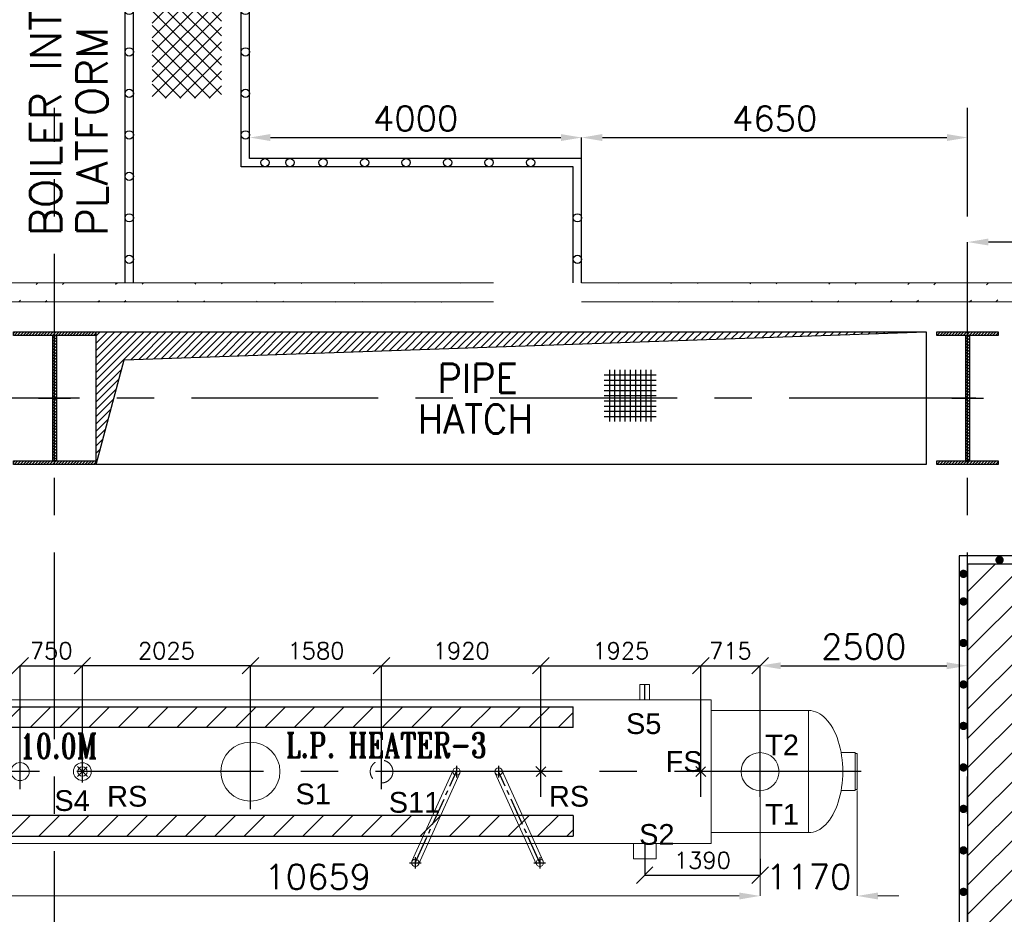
# Model space of a CAD drawing. Header units: inches. Extents: x 0 to 1544102, y 0 to 23144100.
# Tile 20 of 203: x 83416 to 95279, y 147864 to 158648. Entities that reach past the tile are written whole.
import ezdxf

# ---------------------------------------------------------------- set-up
doc = ezdxf.new("R2010")
doc.units = ezdxf.units.IN
doc.header["$LTSCALE"] = 1800
doc.header["$MEASUREMENT"] = 0
for name, pattern in [('CENTER', [2, 1.25, -0.25, 0.25, -0.25]), ('CENTER2', [1.125, 0.75, -0.125, 0.125, -0.125]), ('HIDDEN2', [0.1875, 0.125, -0.0625])]:
    doc.linetypes.add(name, pattern=pattern)
doc.layers.get('0').update_dxf_attribs({"color": 253})
for name, color, linetype in [('CEN', 2, 'CENTER'), ('COL', 1, 'Continuous'), ('GRID', 251, 'CENTER'), ('OPENING', 40, 'Continuous'), ('STEEL', 231, 'Continuous')]:
    doc.layers.add(name, color=color, linetype=linetype)
for name, color, linetype, lineweight in [('DIM', 4, 'Continuous', 18), ('EQUIP', 8, 'Continuous', 9), ('TEXT', 3, 'Continuous', 18), ('WALL', 6, 'Continuous', 18)]:
    doc.layers.add(name, color=color, linetype=linetype, lineweight=lineweight)
doc.styles.add('ROMANS', font='romans.shx')
doc.styles.add('ROMANT', font='romant')
doc.styles.get("Standard").update_dxf_attribs({"font": 'arial.ttf'})
doc.dimstyles.new('HALF', dxfattribs={"dimtxt": 200, "dimasz": 200, "dimexe": 0, "dimexo": 0, "dimgap": 80, "dimtad": 1, "dimdec": 0, "dimzin": 0, "dimdsep": 46, "dimtxsty": 'ROMANS', "dimblk": 'OBLIQUE', "dimcen": 0, "dimclrd": 4, "dimclre": 9, "dimclrt": 256, "dimadec": 0, "dimazin": 0, "dimtfac": 0.09, "dimtdec": 0, "dimtix": 1, "dimtofl": 0, "dimtmove": 0, "dimatfit": 3, "dimldrblk": 'DOT', "dimfxl": 1, "dimtolj": 1, "dimtzin": 0, "dimarcsym": 0})
doc.dimstyles.new('STANDARD1', dxfattribs={"dimtxt": 300, "dimasz": 250, "dimexe": 0, "dimexo": 0, "dimgap": 80, "dimtad": 1, "dimdec": 0, "dimzin": 0, "dimdsep": 46, "dimtxsty": 'ROMANS', "dimcen": 0, "dimclrd": 4, "dimclre": 4, "dimclrt": 4, "dimadec": 0, "dimazin": 0, "dimtfac": 0.09, "dimtdec": 0, "dimtix": 1, "dimtofl": 0, "dimtmove": 0, "dimatfit": 3, "dimfxl": 1, "dimtolj": 1, "dimtzin": 0, "dimarcsym": 0})
pattern_1 = [(45, (0, -1662.84), (-477.297, 477.297), []), (45, (318.2, -1662.84), (-477.297, 477.297), [])]
pattern_2 = [(225, (8026, 4e-05), (176.7767, -176.7767), [])]

# ---------------------------------------------------------------- blocks, each defined once
blk = doc.blocks.new('C-ROW COLUMN')
at = {"layer": 'COL'}
h = blk.add_hatch(dxfattribs=at)
h.set_pattern_fill('ANSI31', color=256, scale=200, style=0)
h.set_pattern_definition([(45, (-1315.907, -6.545), (-17.6776695, 17.6776695), [])])
h.paths.add_polyline_path([(77950, 120865), (76960, 120865), (76960, 120820), (77950, 120820)])
h.paths.add_polyline_path([(77478, 120820), (77433, 120820), (77433, 119310), (77478, 119310)])
h.paths.add_polyline_path([(77950, 119310), (76960, 119310), (76960, 119265), (77950, 119265)])
at = {"layer": 'CEN'}
for p, q in [((77455, 119265), (77455, 120865)), ((77264, 120065), (77647, 120065))]:
    blk.add_line(p, q, dxfattribs=at)
at = {"layer": 'COL'}
for points in [[(76960, 120865), (77950, 120865), (77950, 120820), (76960, 120820)], [(77433, 120820), (77478, 120820), (77478, 119310), (77433, 119310)], [(76960, 119310), (77950, 119310), (77950, 119265), (76960, 119265)]]:
    blk.add_lwpolyline(points, close=True, dxfattribs=at)
blk = doc.blocks.new('*D483')
at = {"layer": 'DIM', "color": 4, "lineweight": -2, "transparency": 16777216}
for p, q in [((106594, 99358), (106594, 99910)), ((108944, 99910), (106844, 99910)), ((109194, 96128), (109194, 99910))]:
    blk.add_line(p, q, dxfattribs=at)
at = {"layer": 'DIM', "color": 4, "transparency": 16777216}
for points in [[(106844, 99952), (106844, 99869), (106594, 99910)], [(108944, 99952), (108944, 99869), (109194, 99910)]]:
    blk.add_solid(points, dxfattribs=at)
at = {"layer": 'DIM', "color": 4, "transparency": 16777216, "insert": (107894, 100140), "char_height": 300, "attachment_point": 5, "style": 'ROMANS'}
blk.add_mtext('\\A1;2600', dxfattribs=at)
blk = doc.blocks.new('*D846')
at = {"layer": 'DIM', "color": 4, "lineweight": -2, "transparency": 16777216}
for p, q in [((-1100, 6979), (-1100, 7079)), ((150, 7079), (-850, 7079)), ((400, 6979), (400, 7079))]:
    blk.add_line(p, q, dxfattribs=at)
at = {"layer": 'DIM', "color": 4, "transparency": 16777216}
for points in [[(-850, 7121), (-850, 7037), (-1100, 7079)], [(150, 7121), (150, 7037), (400, 7079)]]:
    blk.add_solid(points, dxfattribs=at)
at = {"layer": 'DIM', "color": 4, "transparency": 16777216, "insert": (-350, 7309), "char_height": 300, "attachment_point": 5, "style": 'ROMANS'}
blk.add_mtext('\\A1;1500', dxfattribs=at)
blk = doc.blocks.new('*D847')
at = {"layer": 'DIM', "color": 4, "lineweight": -2, "transparency": 16777216}
for p, q in [((400, 1730), (400, 1982)), ((650, 1982), (4150, 1982)), ((4400, 1730), (4400, 1982))]:
    blk.add_line(p, q, dxfattribs=at)
at = {"layer": 'DIM', "color": 4, "transparency": 16777216}
for points in [[(650, 2024), (650, 1940), (400, 1982)], [(4150, 2024), (4150, 1940), (4400, 1982)]]:
    blk.add_solid(points, dxfattribs=at)
at = {"layer": 'DIM', "color": 4, "transparency": 16777216, "insert": (2400, 2212), "char_height": 300, "attachment_point": 5, "style": 'ROMANS'}
blk.add_mtext('\\A1;4000', dxfattribs=at)
blk = doc.blocks.new('*D845')
at = {"layer": 'DIM', "color": 4, "lineweight": -2, "transparency": 16777216}
for p, q in [((4400, 1330), (4400, 1982)), ((4650, 1982), (8800, 1982)), ((9050, 1446), (9050, 1982))]:
    blk.add_line(p, q, dxfattribs=at)
at = {"layer": 'DIM', "color": 4, "transparency": 16777216}
for points in [[(4650, 2024), (4650, 1940), (4400, 1982)], [(8800, 2024), (8800, 1940), (9050, 1982)]]:
    blk.add_solid(points, dxfattribs=at)
at = {"layer": 'DIM', "color": 4, "transparency": 16777216, "insert": (6725, 2212), "char_height": 300, "attachment_point": 5, "style": 'ROMANS'}
blk.add_mtext('\\A1;4650', dxfattribs=at)
blk = doc.blocks.new('*D427')
at = {"layer": 'DIM', "color": 4, "lineweight": -2, "transparency": 16777216}
for p, q in [((92336, 149890), (92336, 150861)), ((92586, 150861), (94586, 150861)), ((94836, 150769), (94836, 150861))]:
    blk.add_line(p, q, dxfattribs=at)
at = {"layer": 'DIM', "color": 4, "transparency": 16777216}
for points in [[(92586, 150902), (92586, 150819), (92336, 150861)], [(94586, 150902), (94586, 150819), (94836, 150861)]]:
    blk.add_solid(points, dxfattribs=at)
at = {"layer": 'DIM', "color": 4, "transparency": 16777216, "insert": (93586, 151091), "char_height": 300, "attachment_point": 5, "style": 'ROMANS'}
blk.add_mtext('\\A1;2500', dxfattribs=at)
blk = doc.blocks.new('_Oblique')
at = {"color": 0, "linetype": 'ByBlock', "lineweight": -2}
blk.add_line((-0.5, -0.5), (0.5, 0.5), dxfattribs=at)
blk = doc.blocks.new('*D439')
at = {"layer": 'DIM', "color": 9, "lineweight": -2, "transparency": 16777216}
for p, q in [((90946, 148535), (90946, 148335)), ((92336, 148535), (92336, 148335))]:
    blk.add_line(p, q, dxfattribs=at)
at = {"layer": 'DIM', "color": 4, "lineweight": -2, "transparency": 16777216}
blk.add_line((90946, 148335), (92336, 148335), dxfattribs=at)
at = {"layer": 'DIM', "color": 4, "lineweight": -2, "transparency": 16777216, "xscale": 200, "yscale": 200, "zscale": 200, "rotation": 180}
blk.add_blockref('_Oblique', (90946, 148335), dxfattribs=at)
at = {"layer": 'DIM', "color": 4, "lineweight": -2, "transparency": 16777216, "xscale": 200, "yscale": 200, "zscale": 200}
blk.add_blockref('_Oblique', (92336, 148335), dxfattribs=at)
at = {"layer": 'DIM', "transparency": 16777216, "insert": (91641, 148515), "char_height": 200, "attachment_point": 5, "style": 'ROMANS'}
blk.add_mtext('\\A1;1390', dxfattribs=at)
blk = doc.blocks.new('_Dot')
at = {"color": 0, "linetype": 'ByBlock', "lineweight": -2}
blk.add_line((-0.5, 0), (-1, 0), dxfattribs=at)
at = {"color": 0, "linetype": 'ByBlock', "const_width": 0.5}
blk.add_lwpolyline([(-0.25, 0, 1), (0.25, 0, 1)], format="xyb", close=True, dxfattribs=at)
blk = doc.blocks.new('*D440')
at = {"layer": 'DIM', "color": 9, "lineweight": -2, "transparency": 16777216}
for p, q in [((87776, 149796), (87776, 150861)), ((89696, 149829), (89696, 150861))]:
    blk.add_line(p, q, dxfattribs=at)
at = {"layer": 'DIM', "color": 4, "lineweight": -2, "transparency": 16777216}
blk.add_line((87776, 150861), (89696, 150861), dxfattribs=at)
at = {"layer": 'DIM', "color": 4, "lineweight": -2, "transparency": 16777216, "xscale": 200, "yscale": 200, "zscale": 200, "rotation": 180}
blk.add_blockref('_Oblique', (87776, 150861), dxfattribs=at)
at = {"layer": 'DIM', "color": 4, "lineweight": -2, "transparency": 16777216, "xscale": 200, "yscale": 200, "zscale": 200}
blk.add_blockref('_Oblique', (89696, 150861), dxfattribs=at)
at = {"layer": 'DIM', "transparency": 16777216, "insert": (88736, 151041), "char_height": 200, "attachment_point": 5, "style": 'ROMANS'}
blk.add_mtext('\\A1;1920', dxfattribs=at)
blk = doc.blocks.new('*D441')
at = {"layer": 'DIM', "color": 9, "lineweight": -2, "transparency": 16777216}
for p, q in [((86196, 150037), (86196, 150861)), ((87776, 149796), (87776, 150861))]:
    blk.add_line(p, q, dxfattribs=at)
at = {"layer": 'DIM', "color": 4, "lineweight": -2, "transparency": 16777216}
blk.add_line((86196, 150861), (87776, 150861), dxfattribs=at)
at = {"layer": 'DIM', "color": 4, "lineweight": -2, "transparency": 16777216, "xscale": 200, "yscale": 200, "zscale": 200, "rotation": 180}
blk.add_blockref('_Oblique', (86196, 150861), dxfattribs=at)
at = {"layer": 'DIM', "color": 4, "lineweight": -2, "transparency": 16777216, "xscale": 200, "yscale": 200, "zscale": 200}
blk.add_blockref('_Oblique', (87776, 150861), dxfattribs=at)
at = {"layer": 'DIM', "transparency": 16777216, "insert": (86986, 151041), "char_height": 200, "attachment_point": 5, "style": 'ROMANS'}
blk.add_mtext('\\A1;1580', dxfattribs=at)
blk = doc.blocks.new('*D442')
at = {"layer": 'DIM', "color": 9, "lineweight": -2, "transparency": 16777216}
for p, q in [((83421, 149796), (83421, 150861)), ((84171, 150488), (84171, 150861))]:
    blk.add_line(p, q, dxfattribs=at)
at = {"layer": 'DIM', "color": 4, "lineweight": -2, "transparency": 16777216}
blk.add_line((83421, 150861), (84171, 150861), dxfattribs=at)
at = {"layer": 'DIM', "color": 4, "lineweight": -2, "transparency": 16777216, "xscale": 200, "yscale": 200, "zscale": 200, "rotation": 180}
blk.add_blockref('_Oblique', (83421, 150861), dxfattribs=at)
at = {"layer": 'DIM', "color": 4, "lineweight": -2, "transparency": 16777216, "xscale": 200, "yscale": 200, "zscale": 200}
blk.add_blockref('_Oblique', (84171, 150861), dxfattribs=at)
at = {"layer": 'DIM', "transparency": 16777216, "insert": (83796, 151041), "char_height": 200, "attachment_point": 5, "style": 'ROMANS'}
blk.add_mtext('\\A1;750', dxfattribs=at)
blk = doc.blocks.new('*D443')
at = {"layer": 'DIM', "color": 9, "lineweight": -2, "transparency": 16777216}
for p, q in [((91621, 149890), (91621, 150861)), ((92336, 150451), (92336, 150861))]:
    blk.add_line(p, q, dxfattribs=at)
at = {"layer": 'DIM', "color": 4, "lineweight": -2, "transparency": 16777216}
blk.add_line((91621, 150861), (92336, 150861), dxfattribs=at)
at = {"layer": 'DIM', "color": 4, "lineweight": -2, "transparency": 16777216, "xscale": 200, "yscale": 200, "zscale": 200, "rotation": 180}
blk.add_blockref('_Oblique', (91621, 150861), dxfattribs=at)
at = {"layer": 'DIM', "color": 4, "lineweight": -2, "transparency": 16777216, "xscale": 200, "yscale": 200, "zscale": 200}
blk.add_blockref('_Oblique', (92336, 150861), dxfattribs=at)
at = {"layer": 'DIM', "transparency": 16777216, "insert": (91979, 151041), "char_height": 200, "attachment_point": 5, "style": 'ROMANS'}
blk.add_mtext('\\A1;715', dxfattribs=at)
blk = doc.blocks.new('*D446')
at = {"layer": 'DIM', "color": 9, "lineweight": -2, "transparency": 16777216}
for p, q in [((84171, 149728), (84171, 150861)), ((86196, 150550), (86196, 150861))]:
    blk.add_line(p, q, dxfattribs=at)
at = {"layer": 'DIM', "color": 4, "lineweight": -2, "transparency": 16777216}
blk.add_line((86196, 150861), (84171, 150861), dxfattribs=at)
at = {"layer": 'DIM', "color": 4, "lineweight": -2, "transparency": 16777216, "xscale": 200, "yscale": 200, "zscale": 200, "rotation": 180}
blk.add_blockref('_Oblique', (84171, 150861), dxfattribs=at)
at = {"layer": 'DIM', "color": 4, "lineweight": -2, "transparency": 16777216, "xscale": 200, "yscale": 200, "zscale": 200}
blk.add_blockref('_Oblique', (86196, 150861), dxfattribs=at)
at = {"layer": 'DIM', "transparency": 16777216, "insert": (85184, 151041), "char_height": 200, "attachment_point": 5, "style": 'ROMANS'}
blk.add_mtext('\\A1;2025', dxfattribs=at)
blk = doc.blocks.new('*D447')
at = {"layer": 'DIM', "color": 9, "lineweight": -2, "transparency": 16777216}
for p, q in [((89696, 150680), (89696, 150861)), ((91621, 150680), (91621, 150861))]:
    blk.add_line(p, q, dxfattribs=at)
at = {"layer": 'DIM', "color": 4, "lineweight": -2, "transparency": 16777216}
blk.add_line((89696, 150861), (91621, 150861), dxfattribs=at)
at = {"layer": 'DIM', "color": 4, "lineweight": -2, "transparency": 16777216, "xscale": 200, "yscale": 200, "zscale": 200, "rotation": 180}
blk.add_blockref('_Oblique', (89696, 150861), dxfattribs=at)
at = {"layer": 'DIM', "color": 4, "lineweight": -2, "transparency": 16777216, "xscale": 200, "yscale": 200, "zscale": 200}
blk.add_blockref('_Oblique', (91621, 150861), dxfattribs=at)
at = {"layer": 'DIM', "transparency": 16777216, "insert": (90659, 151041), "char_height": 200, "attachment_point": 5, "style": 'ROMANS'}
blk.add_mtext('\\A1;1925', dxfattribs=at)
blk = doc.blocks.new('*D1308')
at = {"layer": 'DIM', "color": 4, "lineweight": -2, "transparency": 16777216}
for p, q in [((9196, -230), (9196, -1499)), ((8026, -305), (8026, -1499)), ((7776, -1499), (7526, -1499)), ((9446, -1499), (9696, -1499))]:
    blk.add_line(p, q, dxfattribs=at)
at = {"layer": 'DIM', "color": 4, "transparency": 16777216}
for points in [[(7776, -1458), (7776, -1541), (8026, -1499)], [(9446, -1458), (9446, -1541), (9196, -1499)]]:
    blk.add_solid(points, dxfattribs=at)
at = {"layer": 'DIM', "color": 4, "transparency": 16777216, "insert": (8611, -1269), "char_height": 300, "attachment_point": 5, "style": 'ROMANS'}
blk.add_mtext('\\A1;1170', dxfattribs=at)
blk = doc.blocks.new('*D1309')
at = {"layer": 'DIM', "color": 4, "lineweight": -2, "transparency": 16777216}
for p, q in [((8026, -305), (8026, -1499)), ((-2633, -866), (-2633, -1499)), ((7776, -1499), (-2383, -1499))]:
    blk.add_line(p, q, dxfattribs=at)
at = {"layer": 'DIM', "color": 4, "transparency": 16777216}
for points in [[(-2383, -1458), (-2383, -1541), (-2633, -1499)], [(7776, -1458), (7776, -1541), (8026, -1499)]]:
    blk.add_solid(points, dxfattribs=at)
at = {"layer": 'DIM', "color": 4, "transparency": 16777216, "insert": (2697, -1269), "char_height": 300, "attachment_point": 5, "style": 'ROMANS'}
blk.add_mtext('\\A1;10659', dxfattribs=at)
blk = doc.blocks.new('TDBFP CRANE HOOK POSITIONS')
at = {"layer": 'DIM'}
dim = blk.add_linear_dim(base=(106593.8, 99910.4), p1=(109193.8, 96127.6), p2=(106593.8, 99357.6), dimstyle='STANDARD1', dxfattribs=at)
dim.commit()
dim.dimension.update_dxf_attribs({"geometry": '*D483', "text_midpoint": (107893.8, 100140.4)})
blk = doc.blocks.new('BOILER INTERCONNECTING PLATFORM')
at = {"layer": 'STEEL'}
h = blk.add_hatch(dxfattribs=at)
h.set_pattern_fill('ANSI37', color=256, scale=1000, style=0)
h.set_pattern_definition([(45, (-56600.44, -116471.87), (-88.38835, 88.38835), []), (135, (-56600.44, -116471.87), (-88.38835, -88.38835), [])])
h.paths.add_polyline_path([(-775.1, 3841.1), (60.5, 3841.1), (60.5, 2457.2), (-775.1, 2457.2)])
for p, q in [((-1100, 230), (-1100, 9840)), ((-1000, 230), (-1000, 9840)), ((300, 1630), (300, 9840)), ((400, 1730), (400, 9840)), ((4400, 1730), (400, 1730)), ((4400, 230), (4400, 1730)), ((4300, 1630), (300, 1630)), ((4300, 230), (4300, 1630))]:
    blk.add_line(p, q, dxfattribs=at)
for centre in [(-1049.8, 9514.3), (350.2, 9514.3), (350.2, 9514.3), (-1049.8, 9014.3), (350.2, 9014.3), (-1050, 8514.3), (350, 8514.3), (-1050, 8014.3), (350, 8014.3), (-1050, 7514.3), (350, 7514.3), (-1050, 7014.3), (350, 7014.3), (-1050, 6514.3), (350, 6514.3), (-1050, 6014.3), (350, 6014.3), (-1050, 5514.3), (350, 5514.3), (-1050, 5014.3), (350, 5014.3), (-1050, 4514.3), (350, 4514.3), (-1050, 4014.3), (350, 4014.3), (-1050, 3514.3), (350, 3514.3), (-1050, 3014.3), (350, 3014.3), (-1050, 2514.3), (350, 2514.3), (-1050, 2014.3), (350, 2014.3), (585.7, 1680), (884.8, 1680), (1285.7, 1680), (1785.7, 1680), (2285.7, 1680), (2785.7, 1680), (3285.7, 1680), (3785.7, 1680), (-1050, 1514.3), (-1050, 1014.3), (4350, 1014.3), (-1050, 514.3), (4350, 514.3)]:
    blk.add_circle(centre, 50, dxfattribs=at)
at = {"layer": 'TEXT', "color": 3, "char_height": 375, "attachment_point": 4, "rotation": 90, "style": 'ROMANS'}
for s, insert in [('BOILER INTERCONNECTING', (-2057.4, 793)), ('PLATFORM AT 8.5M', (-1499.6, 793))]:
    blk.add_mtext(s, dxfattribs=dict(at, insert=insert))
at = {"layer": 'DIM'}
for base, p1, p2, picture, middle in [((-1100, 7079.1), (400, 6979.1), (-1100, 6979.1), '*D846', (-350, 7309.1)), ((4400, 1981.8), (400, 1730), (4400, 1730), '*D847', (2400, 2211.8)), ((9050, 1981.8), (4400, 1330), (9050, 1446.2), '*D845', (6725, 2211.8))]:
    dim = blk.add_linear_dim(base=base, p1=p1, p2=p2, dimstyle='STANDARD1', dxfattribs=at)
    dim.commit()
    dim.dimension.update_dxf_attribs({"geometry": picture, "text_midpoint": middle})
blk = doc.blocks.new('LPH-3')
at = {"layer": 'STEEL'}
h = blk.add_hatch(dxfattribs=at)
h.set_pattern_fill('ANSI31', color=256, scale=2000, angle=180, style=0)
h.set_pattern_definition(pattern_2)
h.paths.add_polyline_path([(-9813, 780), (-9813, 530), (5776, 530), (5776, 780)])
h = blk.add_hatch(dxfattribs=at)
h.set_pattern_fill('ANSI31', color=256, scale=2000, angle=180, style=0)
h.set_pattern_definition(pattern_2)
h.paths.add_polyline_path([(-9813, -529), (-9813, -779.2), (5776, -780), (5776, -529.9)])
at = {"layer": 'CEN'}
for p, q in [((6636, 866), (6636, 1050)), ((1886, -452.6), (1886, 452.6)), ((5386, -304.8), (5386, 304.8)), ((7311, -304.8), (7311, 304.8)), ((8026, -304.8), (8026, 304.8)), ((-889, -210.9), (-889, 210.9)), ((-139, -130.7), (-139, 142.7)), ((3466, -210.9), (3466, 210.9)), ((9243, 0), (-9813, 0)), ((6636, -866), (6636, -1050))]:
    blk.add_line(p, q, dxfattribs=at)
at = {"layer": 'CEN', "color": 8, "linetype": 'CENTER2', "ltscale": 0.25}
for p, q in [((4368, 70), (4368, -70)), ((4876, 70), (4876, -70)), ((3872, -1100), (4368, 0)), ((5372, -1100), (4876, 0)), ((3872, -1030), (3872, -1170)), ((5372, -1030), (5372, -1170)), ((3802, -1100), (3942, -1100)), ((5302, -1100), (5442, -1100))]:
    blk.add_line(p, q, dxfattribs=at)
at = {"layer": 'EQUIP'}
for p, q in [((6693, 1050), (6579, 1050)), ((6579, 866), (6579, 1050)), ((6693, 866), (6693, 1050)), ((7436, 866), (-2633, 866)), ((7436, -866), (7436, 866)), ((7436, 736), (8611, 736)), ((8611, -736), (8611, 736)), ((9173.4, 230), (9002, 230)), ((9173.4, 230), (9173.4, -230)), ((9173.4, 217.8), (9196, 217.8)), ((9196, 217.8), (9196, -217.8)), ((-78.8, -60.3), (-199.2, 60.3)), ((-80.6, 58.4), (-197.4, -58.4)), ((3831.4, -1081.7), (4327.4, 18.3)), ((5412.6, -1081.7), (4916.6, 18.3)), ((5446.2, -60.3), (5325.8, 60.3)), ((5444.4, 58.4), (5327.6, -58.4)), ((7371.2, -60.3), (7250.8, 60.3)), ((7369.4, 58.4), (7252.6, -58.4)), ((3912.6, -1118.3), (4408.6, -18.3)), ((5331.4, -1118.3), (4835.4, -18.3)), ((9002, -230), (9173.4, -230)), ((9173.4, -217.8), (9196, -217.8)), ((7436, -736), (8611, -736)), ((-2633, -866), (7436, -866)), ((6499.5, -866), (6499.5, -1050)), ((6772.5, -866), (6772.5, -1050)), ((6772.5, -1050), (6499.5, -1050))]:
    blk.add_line(p, q, dxfattribs=at)
for centre, radius in [((1886, 0), 355.5), ((8026, 0), 228.5), ((-889, 0), 109.5), ((-139, 0), 107), ((-139, 0), 57), ((4368, 0), 44.5), ((4368, 0), 44.5), ((4876, 0), 44.5), ((4876, 0), 44.5), ((3872, -1100), 44.5), ((3872, -1100), 44.5), ((5372, -1100), 44.5)]:
    blk.add_circle(centre, radius, dxfattribs=at)
at = {"layer": 'EQUIP', "linetype": 'HIDDEN2'}
blk.add_circle((3466, 0), 136.5, dxfattribs=at)
at = {"layer": 'EQUIP'}
blk.add_ellipse((8611, 0), major_axis=(0, -736), ratio=0.5593257, start_param=0, end_param=3.1415927, dxfattribs=at)
at = {"layer": 'STEEL'}
for p, q in [((5776, 530), (5776, 780)), ((5776, -530), (5776, -780))]:
    blk.add_line(p, q, dxfattribs=at)
for points in [[(5776, 530), (-9813, 530), (-9813, 780), (5776, 780)], [(5776, -530), (-9813, -529), (-9813, -779), (5776, -780)]]:
    blk.add_lwpolyline(points, dxfattribs=at)
at = {"layer": 'EQUIP', "char_height": 250, "attachment_point": 7, "line_spacing_factor": 0.6}
for s, insert in [('\\A1;S5', (6410.2, 449)), ('\\A1;T2', (8087.1, 194.9)), ('\\A1;FS', (6887.4, -7.4)), ('\\A1;S4', (-476.4, -478.1)), ('\\A1;RS', (159.2, -426.5)), ('\\A1;S1', (2428.8, -398.2)), ('\\A1;RS', (5482.1, -426.5)), ('\\A1;S11', (3552.5, -499.5)), ('\\A1;T1', (8087.1, -639.4)), ('\\A1;S2', (6569, -886.3))]:
    blk.add_mtext(s, dxfattribs=dict(at, insert=insert))
at = {"layer": 'TEXT', "color": 3, "style": 'ROMANT', "width": 0.75}
for s, p in [('C EL 10.0M', (-1779.9, 157.8)), ('L.P. HEATER-3', (2312.4, 168.6))]:
    blk.add_text(s, height=300, dxfattribs=at).set_placement(p)
at = {"layer": 'DIM'}
for base, p2, picture, middle in [((9196, -1499.3), (9196, -230), '*D1308', (8611, -1269.3)), ((-2632.8, -1499.3), (-2632.8, -866), '*D1309', (2696.6, -1269.3))]:
    dim = blk.add_linear_dim(base=base, p1=(8026, -304.8), p2=p2, dimstyle='STANDARD1', dxfattribs=at)
    dim.commit()
    dim.dimension.update_dxf_attribs({"geometry": picture, "text_midpoint": middle})

msp = doc.modelspace()

# ---------------------------------------------------------------- hatches: boundary and pattern name
h = msp.add_hatch()
h.set_pattern_fill('ANSI32', color=256, scale=1800, style=0)
h.set_pattern_definition(pattern_1)
edge = h.paths.add_edge_path()
edge.add_line((27096.2, 155474.89), (89126.2, 155474.89))
edge.add_line((27326.2, 155244.89), (89126.2, 155244.89))
h = msp.add_hatch()
h.set_pattern_fill('ANSI32', color=256, scale=1800, style=0)
h.set_pattern_definition(pattern_1)
edge = h.paths.add_edge_path()
edge.add_line((90186.2, 155474.89), (135986.2, 155474.89))
edge.add_line((90186.2, 155244.89), (135986.2, 155244.89))
at = {"layer": 'COL'}
h = msp.add_hatch(dxfattribs=at)
h.set_pattern_fill('ANSI31', color=256, scale=200, style=0)
h.set_pattern_definition([(45, (16064.853, 34013.195), (-17.6776695, 17.6776695), [])])
h.paths.add_polyline_path([(95206.2, 154884.89), (94466.2, 154884.89), (94466.2, 154839.89), (95206.2, 154839.89)])
h.paths.add_polyline_path([(94858.7, 154839.89), (94813.7, 154839.89), (94813.7, 153329.89), (94858.7, 153329.89)])
h.paths.add_polyline_path([(95206.2, 153329.89), (94466.2, 153329.89), (94466.2, 153284.89), (95206.2, 153284.89)])
at = {"layer": 'OPENING'}
h = msp.add_hatch(dxfattribs=at)
h.set_pattern_fill('ANSI31', color=8, scale=500, style=0)
h.set_pattern_definition([(45, (-389650.27, 56057.26), (-44.194174, 44.194174), [])])
h.paths.add_polyline_path([(94336.2, 154884.89), (84336.2, 154884.89), (84336.2, 154084.89), (84550.56, 154084.89), (84674.51, 154547.5)])
h.paths.add_polyline_path([(84550.56, 154084.89), (84336.2, 154084.89), (84336.2, 153284.89)])
h = msp.add_hatch(dxfattribs=at)
h.set_pattern_fill('ANSI31', color=8, scale=2000, style=0)
h.set_pattern_definition([(45, (-11757.55, 55057.26), (-176.7767, 176.7767), [])])
h.paths.add_polyline_path([(105836.2, 152084.89), (94836.2, 152084.89), (94836.2, 142084.89), (96715.22, 150097.5), (105836.2, 150689.48)])
h.paths.add_polyline_path([(116336.2, 152084.89), (105836.2, 152084.89), (105836.2, 150689.48), (116336.33, 151370.97)])
h.paths.add_polyline_path([(127336.2, 152084.89), (116336.2, 152084.89), (116336.33, 151370.97)])

# ---------------------------------------------------------------- linework, layer by layer
at = {"layer": 'CEN'}
for p, q in [((94836.2, 153284.89), (94836.2, 154884.89)), ((94644.63, 154084.89), (95027.77, 154084.89))]:
    msp.add_line(p, q, dxfattribs=at)
at = {"layer": 'COL'}
for points in [[(94466.2, 154884.89), (95206.2, 154884.89), (95206.2, 154839.89), (94466.2, 154839.89)], [(94813.7, 154839.89), (94858.7, 154839.89), (94858.7, 153329.89), (94813.7, 153329.89)], [(94466.2, 153329.89), (95206.2, 153329.89), (95206.2, 153284.89), (94466.2, 153284.89)]]:
    msp.add_lwpolyline(points, close=True, dxfattribs=at)
at = {"layer": 'GRID'}
for p, q in [((83836.2, 103174.13), (83836.2, 157584.89)), ((94836.2, 103174.13), (94836.2, 157584.89)), ((156136.2, 154084.89), (21036.2, 154084.89))]:
    msp.add_line(p, q, dxfattribs=at)
at = {"layer": 'OPENING'}
for points in [[(84336.2, 154884.89), (94336.2, 154884.89), (94336.2, 153284.89), (84336.2, 153284.89)], [(94736.2, 141984.89), (127436.2, 141984.89), (127436.2, 152184.89), (94736.2, 152184.89)], [(94836.2, 142084.89), (127336.2, 142084.89), (127336.2, 152084.89), (94836.2, 152084.89)]]:
    msp.add_lwpolyline(points, close=True, dxfattribs=at)
msp.add_lwpolyline([(84336.2, 153284.89), (84674.51, 154547.5), (94336.2, 154884.89)], dxfattribs=at)
at = {"layer": 'OPENING', "const_width": 50}
for points in [[(95196.06, 152134.89, 1), (95246.06, 152134.89, 1)], [(94761.2, 151967.97, 1), (94811.2, 151967.97, 1)], [(94786.2, 151659.89, 1), (94786.2, 151609.89, 1)], [(94786.2, 151159.89, 1), (94786.2, 151109.89, 1)], [(94786.2, 150659.89, 1), (94786.2, 150609.89, 1)], [(94786.2, 150159.89, 1), (94786.2, 150109.89, 1)], [(94786.2, 149659.89, 1), (94786.2, 149609.89, 1)], [(94786.2, 149159.89, 1), (94786.2, 149109.89, 1)], [(94786.2, 148659.89, 1), (94786.2, 148609.89, 1)], [(94786.2, 148159.89, 1), (94786.2, 148109.89, 1)]]:
    msp.add_lwpolyline(points, format="xyb", close=True, dxfattribs=at)
at = {"layer": 'STEEL', "flags": 128}
for points in [[(90458.64, 154366.14), (91083.64, 154366.14)], [(90521.14, 154428.64), (90521.14, 153803.64)], [(90583.64, 154428.64), (90583.64, 153803.64)], [(90646.14, 154428.64), (90646.14, 153803.64)], [(90708.64, 154428.64), (90708.64, 153803.64)], [(90771.14, 154428.64), (90771.14, 153803.64)], [(90833.64, 154428.64), (90833.64, 153803.64)], [(90896.14, 154428.64), (90896.14, 153803.64)], [(90958.64, 154428.64), (90958.64, 153803.64)], [(91021.14, 154428.64), (91021.14, 153803.64)], [(90458.64, 154303.64), (91083.64, 154303.64)], [(90458.64, 154241.14), (91083.64, 154241.14)], [(90458.64, 154178.64), (91083.64, 154178.64)], [(90458.64, 154116.14), (91083.64, 154116.14)], [(90458.64, 154053.64), (91083.64, 154053.64)], [(90458.64, 153991.14), (91083.64, 153991.14)], [(90458.64, 153928.64), (91083.64, 153928.64)], [(90458.64, 153866.14), (91083.64, 153866.14)]]:
    msp.add_lwpolyline(points, dxfattribs=at)
at = {"layer": 'WALL'}
for p, q in [((56336.2, 155474.89), (89126.2, 155474.89)), ((90186.2, 155474.89), (135986.2, 155474.89)), ((56236.2, 155244.89), (89126.2, 155244.89)), ((90186.2, 155244.89), (135986.2, 155244.89))]:
    msp.add_line(p, q, dxfattribs=at)

# ---------------------------------------------------------------- block references
for name, p in [('BOILER INTERCONNECTING PLATFORM', (85786.2, 155244.89)), ('TDBFP CRANE HOOK POSITIONS', (-11757.55, 56057.26)), ('C-ROW COLUMN', (6380.76, 34019.74))]:
    msp.add_blockref(name, p)
at = {"layer": 'EQUIP'}
msp.add_blockref('LPH-3', (84310.2, 149584.89), dxfattribs=at)

# ---------------------------------------------------------------- texts
at = {"layer": 'TEXT', "color": 3, "style": 'ROMANS', "width": 0.936038}
for s, p in [(' PIPE', (88224.65, 154149.57, -1000)), ('HATCH', (88210.99, 153657.92))]:
    msp.add_text(s, height=350, dxfattribs=at).set_placement(p)

# ---------------------------------------------------------------- dimensions: what is measured, and where the dimension line sits
at = {"layer": 'DIM'}
for base, p1, p2, dimstyle, picture, middle in [((94836.2, 150860.77), (92336.2, 149889.73), (94836.2, 150769.31), 'STANDARD1', '*D427', (93586.2, 151090.77)), ((84171.2, 150860.77), (83421.2, 149795.79), (84171.2, 150488.12), 'HALF', '*D442', (83796.2, 151040.77)), ((84171.2, 150860.77), (86196.2, 150550.2), (84171.2, 149727.58), 'HALF', '*D446', (85183.7, 151040.77)), ((87776.2, 150860.77), (86196.2, 150037.45), (87776.2, 149795.79), 'HALF', '*D441', (86986.2, 151040.77)), ((89696.2, 150860.77), (87776.2, 149795.79), (89696.2, 149829.43), 'HALF', '*D440', (88736.2, 151040.77)), ((91621.2, 150860.77), (89696.2, 150680.19), (91621.2, 150680.19), 'HALF', '*D447', (90658.7, 151040.77)), ((92336.2, 150860.77), (91621.2, 149889.73), (92336.2, 150450.89), 'HALF', '*D443', (91978.7, 151040.77)), ((92336.2, 148334.89), (90946.2, 148534.89), (92336.2, 148534.89), 'HALF', '*D439', (91641.2, 148514.89))]:
    dim = msp.add_linear_dim(base=base, p1=p1, p2=p2, dimstyle=dimstyle, dxfattribs=at)
    dim.commit()
    dim.dimension.update_dxf_attribs({"geometry": picture, "text_midpoint": middle})

doc.saveas('drawing.dxf')
